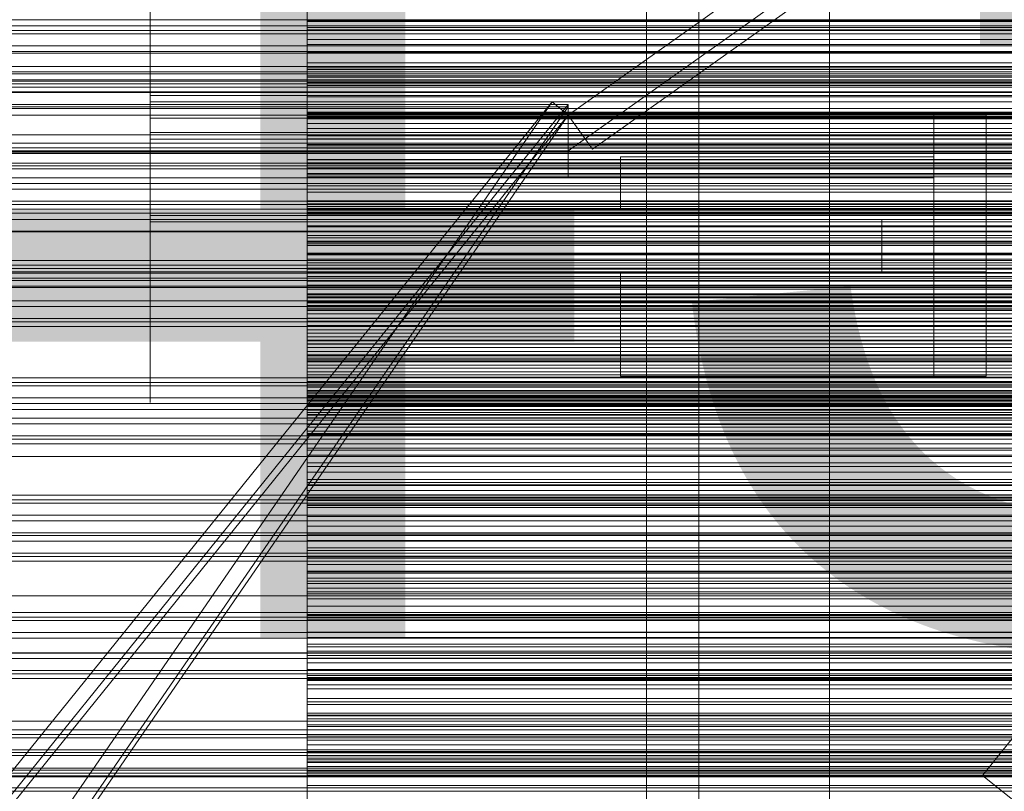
# Model space of a CAD drawing. Header units: millimetres. Extents: x -1970 to 61924, y -58230 to 6847.
# Tile 179 of 256: x 495 to 683, y -34529 to -34382. Entities that reach past the tile are written whole.
import ezdxf

# ---------------------------------------------------------------- set-up
doc = ezdxf.new("R2010")
doc.units = ezdxf.units.MM
for name, color, linetype, lineweight in [('COTAS_O', 1, 'Continuous', 0), ('COTAS_P', 1, 'Continuous', 0), ('frontal_briquetadora', 7, 'Continuous', 0), ('frontal_C03', 7, 'Continuous', 0), ('frontal_dosificador', 7, 'Continuous', 0), ('frontal_mezcladora', 7, 'Continuous', 0), ('frontal_secador', 7, 'Continuous', 0), ('frontal_tolva', 7, 'Continuous', 0), ('frontal_tolva-C01', 7, 'Continuous', 0)]:
    doc.layers.add(name, color=color, linetype=linetype, lineweight=lineweight)
doc.dimstyles.new('R19_100', dxfattribs={"dimtxt": 250, "dimasz": 150, "dimexe": 150, "dimexo": 80, "dimgap": 100, "dimtad": 1, "dimtih": 1, "dimtoh": 1, "dimdsep": 46, "dimcen": 0.09, "dimadec": 0, "dimazin": 0, "dimtfac": 1, "dimtdec": 4, "dimtofl": 0, "dimtmove": 0, "dimatfit": 3, "dimfxl": 1, "dimtolj": 1, "dimtzin": 0, "dimarcsym": 0})

# ---------------------------------------------------------------- blocks, each defined once
blk = doc.blocks.new('DIM_R26_43')
at = {"layer": 'COTAS_P'}
for p, q in [((-1750, -34600), (-1600, -34555)), ((2600, -34600), (2450, -34555)), ((-1750, -35500), (-1750, -34600)), ((-1750, -34600), (2600, -34600)), ((-1750, -34600), (-1600, -34645)), ((2600, -34600), (2450, -34645)), ((2600, -35500), (2600, -34600))]:
    blk.add_line(p, q, dxfattribs=at)
blk.add_text('4350 P', height=250, dxfattribs=at).set_placement((425, -34500))
blk = doc.blocks.new('DIM_R26_46')
at = {"layer": 'COTAS_O'}
for p, q in [((-1725, -33700), (-1575, -33655)), ((1725, -33700), (1575, -33655)), ((-1725, -34400), (-1725, -33700)), ((-1725, -33700), (1725, -33700)), ((-1725, -33700), (-1575, -33745)), ((1725, -33700), (1575, -33745)), ((1725, -34400), (1725, -33700))]:
    blk.add_line(p, q, dxfattribs=at)
blk.add_text('3450 O', height=250, dxfattribs=at).set_placement((0, -33600))
blk = doc.blocks.new('DIM_R26_49')
at = {"layer": 'COTAS_O'}
for p, q in [((-650, -34200), (-500, -34155)), ((650, -34200), (500, -34155)), ((-650, -34900), (-650, -34200)), ((-650, -34200), (650, -34200)), ((-650, -34200), (-500, -34245)), ((650, -34200), (500, -34245)), ((650, -34900), (650, -34200))]:
    blk.add_line(p, q, dxfattribs=at)
blk.add_text('1300 O', height=250, dxfattribs=at).set_placement((0, -34100))

msp = doc.modelspace()

# ---------------------------------------------------------------- linework, layer by layer
at = {"layer": 'frontal_briquetadora'}
for p, q in [((520, -34367.8), (520, -34383.931)), ((550, -34367.8), (550, -34383.931)), ((550, -34383.225), (550, -34372.036)), ((550, -34374.777), (550, -34385.556)), ((520, -34375.256), (520, -34390.831)), ((550, -34390.831), (550, -34375.256)), ((520, -34392.225), (520, -34376.769)), ((550, -34376.769), (550, -34392.225)), ((550, -34379.456), (550, -34386.483)), ((550, -34380.73), (550, -34383.655)), ((550, -34381.382), (550, -34381.806)), ((550, -34387.945), (550, -34381.578)), ((750, -34381.806), (550, -34381.806)), ((550, -34381.806), (550, -34382.04)), ((550, -34382.066), (550, -34381.857)), ((750, -34381.857), (550, -34381.857)), ((550, -34381.857), (550, -34391.282)), ((750, -34382.04), (550, -34382.04)), ((550, -34382.04), (550, -34382.066)), ((750, -34382.066), (550, -34382.066)), ((520, -34383.931), (520, -34398.786)), ((550, -34392.488), (550, -34383.225)), ((550, -34383.225), (750, -34383.225)), ((750, -34383.655), (550, -34383.655)), ((550, -34383.655), (550, -34386.753)), ((550, -34383.931), (550, -34398.786)), ((520, -34386.721), (520, -34384.557)), ((520, -34384.557), (520, -34384.83)), ((520, -34384.83), (520, -34387.486)), ((550, -34385.556), (550, -34394.32)), ((550, -34385.556), (750, -34385.556)), ((520, -34390.895), (520, -34386.721)), ((520, -34387.486), (520, -34392.001)), ((550, -34386.483), (550, -34390.966)), ((550, -34386.483), (750, -34386.483)), ((750, -34386.753), (550, -34386.753)), ((550, -34386.753), (550, -34390.016)), ((550, -34391.711), (550, -34387.945)), ((550, -34387.945), (750, -34387.945)), ((520, -34390.801), (520, -34388.387)), ((520, -34395.15), (520, -34390.801)), ((520, -34390.831), (520, -34405.049)), ((520, -34396.252), (520, -34390.895)), ((520, -34393.836), (520, -34391.671)), ((520, -34391.671), (520, -34391.944)), ((750, -34390.016), (550, -34390.016)), ((550, -34390.016), (550, -34399.452)), ((550, -34405.049), (550, -34390.831)), ((550, -34390.966), (550, -34392.731)), ((550, -34390.966), (750, -34390.966)), ((750, -34391.282), (550, -34391.282)), ((550, -34391.282), (550, -34393.784)), ((550, -34392.731), (550, -34391.711)), ((550, -34391.711), (750, -34391.711)), ((520, -34391.944), (520, -34394.601)), ((520, -34392.001), (520, -34397.478)), ((520, -34406.306), (520, -34392.225)), ((550, -34392.225), (550, -34406.306)), ((550, -34399.471), (550, -34392.488)), ((550, -34392.488), (750, -34392.488)), ((550, -34392.731), (750, -34392.731)), ((520, -34398.01), (520, -34393.836)), ((520, -34394.601), (520, -34399.115)), ((520, -34400.574), (520, -34395.15)), ((750, -34393.784), (550, -34393.784)), ((550, -34393.784), (550, -34396.517)), ((550, -34394.32), (550, -34400.733)), ((550, -34394.32), (750, -34394.32)), ((520, -34396.252), (750, -34396.252)), ((520, -34401.729), (520, -34396.252)), ((520, -34397.478), (750, -34397.478)), ((520, -34397.478), (520, -34402.835)), ((750, -34396.517), (550, -34396.517)), ((550, -34396.517), (550, -34399.453)), ((520, -34403.366), (520, -34398.01)), ((520, -34398.786), (520, -34412.189)), ((520, -34399.115), (520, -34404.593)), ((550, -34398.786), (550, -34412.189)), ((520, -34400.574), (750, -34400.574)), ((520, -34400.574), (520, -34405.997)), ((750, -34399.452), (550, -34399.452)), ((550, -34399.452), (550, -34399.977)), ((550, -34399.453), (550, -34402.572)), ((550, -34403.905), (550, -34399.471)), ((550, -34399.471), (750, -34399.471)), ((550, -34401.617), (550, -34399.621)), ((550, -34399.621), (550, -34400.409)), ((550, -34399.621), (750, -34399.621)), ((550, -34400.29), (550, -34399.845)), ((750, -34399.845), (550, -34399.845)), ((550, -34399.845), (550, -34409.118)), ((750, -34399.977), (550, -34399.977)), ((550, -34399.977), (550, -34400.333)), ((550, -34400.504), (550, -34400.29)), ((750, -34400.29), (550, -34400.29)), ((750, -34400.333), (550, -34400.333)), ((550, -34400.333), (550, -34400.512)), ((550, -34400.409), (550, -34403.95)), ((550, -34400.409), (750, -34400.409)), ((750, -34400.504), (550, -34400.504)), ((750, -34400.512), (550, -34400.512)), ((550, -34400.733), (550, -34404.548)), ((550, -34400.733), (750, -34400.733)), ((520, -34406.244), (520, -34401.729)), ((520, -34402.835), (520, -34407.009)), ((550, -34406.32), (550, -34401.617)), ((550, -34401.617), (750, -34401.617)), ((750, -34402.572), (550, -34402.572)), ((550, -34402.572), (550, -34405.863)), ((520, -34403.366), (750, -34403.366)), ((520, -34408.844), (520, -34403.366)), ((520, -34404.593), (750, -34404.593)), ((520, -34404.593), (520, -34409.949)), ((550, -34405.619), (550, -34403.905)), ((550, -34403.905), (750, -34403.905)), ((550, -34403.95), (550, -34410.109)), ((550, -34403.95), (750, -34403.95)), ((550, -34404.548), (550, -34405.619)), ((550, -34404.548), (750, -34404.548)), ((520, -34405.049), (520, -34417.742)), ((520, -34405.997), (520, -34410.347)), ((520, -34408.9), (520, -34406.244)), ((520, -34418.848), (520, -34406.306)), ((550, -34417.742), (550, -34405.049)), ((550, -34405.619), (750, -34405.619)), ((750, -34405.863), (550, -34405.863)), ((550, -34405.863), (550, -34409.315)), ((550, -34406.306), (550, -34418.848)), ((550, -34413.548), (550, -34406.32)), ((550, -34406.32), (750, -34406.32)), ((520, -34407.009), (520, -34409.173)), ((520, -34409.682), (520, -34407.517)), ((520, -34407.517), (520, -34407.79)), ((520, -34407.79), (520, -34410.447)), ((520, -34410.227), (520, -34407.813)), ((550, -34408.59), (550, -34408.499)), ((550, -34408.499), (550, -34411.183)), ((550, -34408.499), (750, -34408.499)), ((550, -34411.452), (550, -34408.59)), ((550, -34408.59), (750, -34408.59)), ((520, -34413.359), (520, -34408.844)), ((520, -34409.173), (520, -34408.9)), ((520, -34413.856), (520, -34409.682)), ((520, -34409.949), (520, -34414.123)), ((520, -34414.576), (520, -34410.227)), ((520, -34410.347), (520, -34412.76)), ((520, -34410.447), (520, -34414.961)), ((750, -34409.118), (550, -34409.118)), ((550, -34409.118), (550, -34411.82)), ((750, -34409.315), (550, -34409.315)), ((550, -34409.315), (550, -34418.6)), ((550, -34410.109), (550, -34418.648)), ((550, -34410.109), (750, -34410.109)), ((520, -34412.189), (520, -34423.984)), ((550, -34411.183), (550, -34416.538)), ((550, -34411.183), (750, -34411.183)), ((550, -34416.974), (550, -34411.452)), ((550, -34411.452), (750, -34411.452)), ((750, -34411.82), (550, -34411.82)), ((550, -34411.82), (550, -34414.748)), ((550, -34412.189), (550, -34423.984)), ((520, -34416.015), (520, -34413.359)), ((520, -34419.212), (520, -34413.856)), ((520, -34414.123), (520, -34416.288)), ((550, -34423.026), (550, -34413.548)), ((550, -34413.548), (750, -34413.548)), ((520, -34420), (520, -34414.576)), ((520, -34414.961), (520, -34420.439)), ((520, -34416.288), (520, -34416.015)), ((750, -34414.748), (550, -34414.748)), ((550, -34414.748), (550, -34417.875)), ((520, -34417.742), (520, -34428.761)), ((550, -34418.624), (550, -34416.449)), ((550, -34416.449), (550, -34417.056)), ((550, -34416.449), (750, -34416.449)), ((550, -34416.538), (550, -34424.359)), ((550, -34416.538), (750, -34416.538)), ((550, -34424.945), (550, -34416.974)), ((550, -34416.974), (750, -34416.974)), ((550, -34417.056), (550, -34420.421)), ((550, -34417.056), (750, -34417.056)), ((550, -34418.213), (550, -34417.532)), ((750, -34417.532), (550, -34417.532)), ((550, -34417.532), (550, -34426.632)), ((550, -34428.761), (550, -34417.742)), ((750, -34417.875), (550, -34417.875)), ((550, -34417.875), (550, -34421.182)), ((550, -34418.665), (550, -34418.213)), ((750, -34418.213), (550, -34418.213)), ((520, -34429.704), (520, -34418.848)), ((520, -34419.212), (750, -34419.212)), ((520, -34424.69), (520, -34419.212)), ((520, -34420), (750, -34420)), ((520, -34420), (520, -34425.424)), ((750, -34418.6), (550, -34418.6)), ((550, -34418.6), (550, -34418.874)), ((550, -34423.497), (550, -34418.624)), ((550, -34418.624), (750, -34418.624)), ((550, -34418.648), (550, -34421.417)), ((550, -34418.648), (750, -34418.648)), ((550, -34418.916), (550, -34418.665)), ((750, -34418.665), (550, -34418.665)), ((550, -34418.848), (550, -34429.704)), ((750, -34418.874), (550, -34418.874)), ((550, -34418.874), (550, -34418.982)), ((550, -34418.982), (550, -34418.916)), ((750, -34418.916), (550, -34418.916)), ((750, -34418.982), (550, -34418.982)), ((520, -34420.439), (750, -34420.439)), ((520, -34420.439), (520, -34425.795)), ((550, -34420.421), (550, -34426.416)), ((550, -34420.421), (750, -34420.421)), ((750, -34421.182), (550, -34421.182)), ((550, -34421.182), (550, -34424.657)), ((550, -34421.417), (550, -34424.121)), ((550, -34421.417), (750, -34421.417)), ((550, -34434.387), (550, -34423.026)), ((550, -34423.026), (750, -34423.026)), ((550, -34430.882), (550, -34423.497)), ((550, -34423.497), (750, -34423.497)), ((520, -34423.984), (520, -34434.032)), ((520, -34429.204), (520, -34424.69)), ((520, -34425.424), (520, -34429.773)), ((550, -34423.984), (550, -34434.032)), ((550, -34424.121), (550, -34426.757)), ((550, -34424.121), (750, -34424.121)), ((550, -34424.359), (550, -34434.344)), ((550, -34424.359), (750, -34424.359)), ((750, -34424.657), (550, -34424.657)), ((550, -34424.657), (550, -34428.29)), ((550, -34427.56), (550, -34424.945)), ((550, -34424.945), (750, -34424.945)), ((520, -34425.795), (520, -34429.969)), ((550, -34426.416), (550, -34434.809)), ((550, -34426.416), (750, -34426.416)), ((750, -34426.632), (550, -34426.632)), ((550, -34426.632), (550, -34429.526)), ((550, -34426.757), (550, -34429.325)), ((550, -34426.757), (750, -34426.757)), ((550, -34430.107), (550, -34427.56)), ((550, -34427.56), (750, -34427.56)), ((520, -34428.761), (520, -34437.978)), ((520, -34431.861), (520, -34429.204)), ((750, -34428.29), (550, -34428.29)), ((550, -34428.29), (550, -34437.401)), ((550, -34437.978), (550, -34428.761)), ((550, -34429.325), (550, -34431.823)), ((550, -34429.325), (750, -34429.325)), ((750, -34429.526), (550, -34429.526)), ((550, -34429.526), (550, -34432.642)), ((520, -34438.745), (520, -34429.704)), ((520, -34429.773), (520, -34432.187)), ((520, -34429.969), (520, -34432.134)), ((550, -34429.704), (550, -34438.745)), ((550, -34432.583), (550, -34430.107)), ((550, -34430.107), (750, -34430.107)), ((550, -34433.336), (550, -34430.882)), ((550, -34430.882), (750, -34430.882)), ((520, -34432.134), (520, -34431.861)), ((550, -34431.823), (550, -34434.25)), ((550, -34431.823), (750, -34431.823)), ((550, -34434.988), (550, -34432.583)), ((550, -34432.583), (750, -34432.583)), ((750, -34432.642), (550, -34432.642)), ((550, -34432.642), (550, -34435.953)), ((520, -34434.032), (520, -34442.216)), ((550, -34435.719), (550, -34433.336)), ((550, -34433.336), (750, -34433.336)), ((550, -34434.032), (550, -34442.216)), ((550, -34434.25), (550, -34436.605)), ((550, -34434.25), (750, -34434.25)), ((550, -34434.344), (550, -34446.111)), ((550, -34434.344), (750, -34434.344)), ((550, -34447.196), (550, -34434.387)), ((550, -34434.387), (750, -34434.387)), ((550, -34434.809), (550, -34445.279)), ((550, -34434.809), (750, -34434.809)), ((550, -34435.79), (550, -34434.876)), ((750, -34434.876), (550, -34434.876)), ((550, -34434.876), (550, -34443.78)), ((550, -34437.321), (550, -34434.988)), ((550, -34434.988), (750, -34434.988)), ((550, -34438.029), (550, -34435.719)), ((550, -34435.719), (750, -34435.719)), ((550, -34436.481), (550, -34435.79)), ((750, -34435.79), (550, -34435.79)), ((750, -34435.953), (550, -34435.953)), ((550, -34435.953), (550, -34439.44)), ((550, -34436.973), (550, -34436.481)), ((750, -34436.481), (550, -34436.481)), ((550, -34436.605), (550, -34438.887)), ((550, -34436.605), (750, -34436.605)), ((550, -34437.284), (550, -34436.973)), ((750, -34436.973), (550, -34436.973)), ((520, -34437.978), (520, -34445.284)), ((520, -34445.867), (520, -34438.745)), ((550, -34437.424), (550, -34437.284)), ((750, -34437.284), (550, -34437.284)), ((550, -34439.58), (550, -34437.321)), ((550, -34437.321), (750, -34437.321)), ((750, -34437.401), (550, -34437.401)), ((550, -34437.401), (550, -34437.424)), ((750, -34437.424), (550, -34437.424)), ((550, -34445.284), (550, -34437.978)), ((550, -34440.265), (550, -34438.029)), ((550, -34438.029), (750, -34438.029)), ((550, -34438.745), (550, -34445.867)), ((550, -34438.887), (550, -34441.096)), ((550, -34438.887), (750, -34438.887)), ((750, -34439.44), (550, -34439.44)), ((550, -34439.44), (550, -34443.091)), ((550, -34441.765), (550, -34439.58)), ((550, -34439.58), (750, -34439.58)), ((550, -34442.427), (550, -34440.265)), ((550, -34440.265), (750, -34440.265)), ((520, -34442.216), (520, -34448.439)), ((550, -34441.096), (550, -34443.229)), ((550, -34441.096), (750, -34441.096)), ((550, -34443.875), (550, -34441.765)), ((550, -34441.765), (750, -34441.765)), ((550, -34442.216), (550, -34448.439)), ((550, -34444.514), (550, -34442.427)), ((550, -34442.427), (750, -34442.427)), ((750, -34443.091), (550, -34443.091)), ((550, -34443.091), (550, -34446.897)), ((550, -34443.229), (550, -34445.286)), ((550, -34443.229), (750, -34443.229)), ((750, -34443.78), (550, -34443.78)), ((550, -34443.78), (550, -34446.86)), ((550, -34445.909), (550, -34443.875)), ((550, -34443.875), (750, -34443.875)), ((550, -34446.523), (550, -34444.514)), ((550, -34444.514), (750, -34444.514)), ((520, -34445.284), (520, -34450.593)), ((520, -34450.986), (520, -34445.867)), ((550, -34445.279), (550, -34457.423)), ((550, -34445.279), (750, -34445.279)), ((550, -34450.593), (550, -34445.284)), ((550, -34445.286), (550, -34447.267)), ((550, -34445.286), (750, -34445.286)), ((550, -34445.867), (550, -34450.986)), ((550, -34447.865), (550, -34445.909)), ((550, -34445.909), (750, -34445.909)), ((550, -34446.111), (550, -34459.207)), ((550, -34446.111), (750, -34446.111)), ((550, -34448.456), (550, -34446.523)), ((550, -34446.523), (750, -34446.523)), ((750, -34446.86), (550, -34446.86)), ((550, -34446.86), (550, -34450.157)), ((750, -34446.897), (550, -34446.897)), ((550, -34446.897), (550, -34455.811)), ((550, -34460.96), (550, -34447.196)), ((550, -34447.196), (750, -34447.196)), ((550, -34447.267), (550, -34449.169)), ((550, -34447.267), (750, -34447.267)), ((550, -34449.743), (550, -34447.865)), ((550, -34447.865), (750, -34447.865)), ((520, -34448.439), (520, -34452.629)), ((550, -34448.439), (550, -34452.629)), ((550, -34450.31), (550, -34448.456)), ((550, -34448.456), (750, -34448.456)), ((550, -34449.169), (550, -34450.993)), ((550, -34449.169), (750, -34449.169)), ((550, -34451.543), (550, -34449.743)), ((550, -34449.743), (750, -34449.743)), ((750, -34450.157), (550, -34450.157)), ((550, -34450.157), (550, -34453.643)), ((520, -34450.593), (520, -34453.844)), ((520, -34454.041), (520, -34450.986)), ((550, -34452.084), (550, -34450.31)), ((550, -34450.31), (750, -34450.31)), ((550, -34453.844), (550, -34450.593)), ((550, -34450.986), (550, -34454.041)), ((550, -34450.993), (550, -34452.738)), ((550, -34450.993), (750, -34450.993)), ((550, -34453.263), (550, -34451.543)), ((550, -34451.543), (750, -34451.543)), ((550, -34452.98), (550, -34451.835)), ((750, -34451.835), (550, -34451.835)), ((550, -34451.835), (550, -34460.521)), ((550, -34453.779), (550, -34452.084)), ((550, -34452.084), (750, -34452.084)), ((520, -34452.629), (520, -34454.736)), ((520, -34453.844), (520, -34454.998)), ((550, -34452.629), (550, -34454.736)), ((550, -34452.738), (550, -34454.402)), ((550, -34452.738), (750, -34452.738)), ((550, -34453.907), (550, -34452.98)), ((750, -34452.98), (550, -34452.98)), ((550, -34454.902), (550, -34453.263)), ((550, -34453.263), (750, -34453.263)), ((750, -34453.643), (550, -34453.643)), ((550, -34453.643), (550, -34457.302)), ((550, -34455.393), (550, -34453.779)), ((550, -34453.779), (750, -34453.779)), ((550, -34454.998), (550, -34453.844)), ((550, -34454.64), (550, -34453.907)), ((750, -34453.907), (550, -34453.907)), ((520, -34454.998), (520, -34454.041)), ((550, -34454.041), (550, -34454.998)), ((550, -34454.402), (550, -34461.227)), ((550, -34454.402), (750, -34454.402)), ((550, -34455.196), (550, -34454.64)), ((750, -34454.64), (550, -34454.64)), ((550, -34456.46), (550, -34454.902)), ((550, -34454.902), (750, -34454.902)), ((550, -34455.583), (550, -34455.196)), ((750, -34455.196), (550, -34455.196)), ((550, -34456.926), (550, -34455.393)), ((550, -34455.393), (750, -34455.393)), ((550, -34455.811), (550, -34455.583)), ((750, -34455.583), (550, -34455.583)), ((750, -34455.811), (550, -34455.811)), ((550, -34457.936), (550, -34456.46)), ((550, -34456.46), (750, -34456.46)), ((550, -34458.377), (550, -34456.926)), ((550, -34456.926), (750, -34456.926)), ((750, -34457.302), (550, -34457.302)), ((550, -34457.302), (550, -34461.12)), ((550, -34457.423), (550, -34470.774)), ((550, -34457.423), (750, -34457.423)), ((550, -34464.14), (550, -34457.936)), ((550, -34457.936), (750, -34457.936)), ((550, -34459.744), (550, -34458.377)), ((550, -34458.377), (750, -34458.377)), ((550, -34459.207), (550, -34473.128)), ((550, -34459.207), (750, -34459.207)), ((550, -34461.029), (550, -34459.744)), ((550, -34459.744), (750, -34459.744)), ((750, -34460.521), (550, -34460.521)), ((550, -34460.521), (550, -34463.78)), ((550, -34475.151), (550, -34460.96)), ((550, -34460.96), (750, -34460.96)), ((550, -34466.598), (550, -34461.029)), ((550, -34461.029), (750, -34461.029)), ((750, -34461.12), (550, -34461.12)), ((550, -34461.12), (550, -34465.089)), ((550, -34461.227), (550, -34470.352)), ((550, -34461.227), (750, -34461.227)), ((750, -34463.78), (550, -34463.78)), ((550, -34463.78), (550, -34467.249)), ((550, -34472.72), (550, -34464.14)), ((550, -34464.14), (750, -34464.14)), ((750, -34465.089), (550, -34465.089)), ((550, -34465.089), (550, -34473.786)), ((550, -34474.612), (550, -34466.598)), ((550, -34466.598), (750, -34466.598)), ((750, -34467.249), (550, -34467.249)), ((550, -34467.249), (550, -34470.903)), ((550, -34469.742), (550, -34468.368)), ((750, -34468.368), (550, -34468.368)), ((550, -34468.368), (550, -34476.816)), ((550, -34470.902), (550, -34469.742)), ((750, -34469.742), (550, -34469.742)), ((550, -34470.352), (550, -34481.428)), ((550, -34470.352), (750, -34470.352)), ((550, -34470.774), (550, -34484.819)), ((550, -34470.774), (750, -34470.774)), ((550, -34471.874), (550, -34470.902)), ((750, -34470.902), (550, -34470.902)), ((550, -34470.903), (550, -34474.725)), ((550, -34472.673), (550, -34471.874)), ((750, -34471.874), (550, -34471.874)), ((550, -34473.307), (550, -34472.673)), ((750, -34472.673), (550, -34472.673)), ((550, -34483.346), (550, -34472.72)), ((550, -34472.72), (750, -34472.72)), ((550, -34473.128), (550, -34487.34)), ((550, -34473.128), (750, -34473.128)), ((550, -34473.786), (550, -34473.307)), ((750, -34473.307), (550, -34473.307)), ((750, -34473.786), (550, -34473.786)), ((550, -34484.762), (550, -34474.612)), ((550, -34474.612), (750, -34474.612)), ((750, -34474.725), (550, -34474.725)), ((550, -34474.725), (550, -34478.701)), ((550, -34489.222), (550, -34475.151)), ((550, -34475.151), (750, -34475.151)), ((750, -34476.816), (550, -34476.816)), ((550, -34476.816), (550, -34480.245)), ((750, -34478.701), (550, -34478.701)), ((550, -34478.701), (550, -34482.823)), ((750, -34480.245), (550, -34480.245)), ((550, -34480.245), (550, -34483.879)), ((550, -34481.428), (550, -34494.029)), ((550, -34481.428), (750, -34481.428)), ((750, -34482.823), (550, -34482.823)), ((550, -34482.823), (550, -34491.281)), ((550, -34495.609), (550, -34483.346)), ((550, -34483.346), (750, -34483.346)), ((750, -34483.879), (550, -34483.879)), ((550, -34483.879), (550, -34487.691)), ((550, -34486.034), (550, -34484.435)), ((750, -34484.435), (550, -34484.435)), ((550, -34484.435), (550, -34492.624)), ((550, -34496.657), (550, -34484.762)), ((550, -34484.762), (750, -34484.762)), ((550, -34484.819), (550, -34499.018)), ((550, -34484.819), (750, -34484.819)), ((550, -34487.426), (550, -34486.034)), ((750, -34486.034), (550, -34486.034)), ((550, -34487.34), (550, -34501.297)), ((550, -34487.34), (750, -34487.34)), ((550, -34488.634), (550, -34487.426)), ((750, -34487.426), (550, -34487.426)), ((750, -34487.691), (550, -34487.691)), ((550, -34487.691), (550, -34491.666)), ((550, -34489.674), (550, -34488.634)), ((750, -34488.634), (550, -34488.634)), ((550, -34502.634), (550, -34489.222)), ((550, -34489.222), (750, -34489.222)), ((550, -34490.554), (550, -34489.674)), ((750, -34489.674), (550, -34489.674)), ((550, -34491.281), (550, -34490.554)), ((750, -34490.554), (550, -34490.554)), ((750, -34491.281), (550, -34491.281)), ((750, -34491.666), (550, -34491.666)), ((550, -34491.666), (550, -34495.791)), ((750, -34492.624), (550, -34492.624)), ((550, -34492.624), (550, -34496.216)), ((550, -34494.029), (550, -34507.67)), ((550, -34494.029), (750, -34494.029)), ((550, -34509.038), (550, -34495.609)), ((550, -34495.609), (750, -34495.609)), ((750, -34495.791), (550, -34495.791)), ((550, -34495.791), (550, -34500.057)), ((750, -34496.216), (550, -34496.216)), ((550, -34496.216), (550, -34500.005)), ((550, -34509.842), (550, -34496.657)), ((550, -34496.657), (750, -34496.657)), ((550, -34499.018), (550, -34512.827)), ((550, -34499.018), (750, -34499.018)), ((550, -34501.818), (550, -34499.998)), ((750, -34499.998), (550, -34499.998)), ((550, -34499.998), (550, -34507.909)), ((750, -34500.005), (550, -34500.005)), ((550, -34500.005), (550, -34503.967)), ((750, -34500.057), (550, -34500.057)), ((550, -34500.057), (550, -34508.256)), ((550, -34501.297), (550, -34514.462)), ((550, -34501.297), (750, -34501.297)), ((550, -34503.438), (550, -34501.818)), ((750, -34501.818), (550, -34501.818)), ((550, -34514.871), (550, -34502.634)), ((550, -34502.634), (750, -34502.634)), ((550, -34504.88), (550, -34503.438)), ((750, -34503.438), (550, -34503.438)), ((750, -34503.967), (550, -34503.967)), ((550, -34503.967), (550, -34508.086)), ((550, -34506.158), (550, -34504.88)), ((750, -34504.88), (550, -34504.88)), ((550, -34507.281), (550, -34506.158)), ((750, -34506.158), (550, -34506.158)), ((550, -34508.256), (550, -34507.281)), ((750, -34507.281), (550, -34507.281)), ((550, -34507.67), (550, -34521.827)), ((550, -34507.67), (750, -34507.67)), ((750, -34507.909), (550, -34507.909)), ((550, -34507.909), (550, -34511.654)), ((750, -34508.086), (550, -34508.086)), ((550, -34508.086), (550, -34512.349)), ((750, -34508.256), (550, -34508.256)), ((550, -34523.116), (550, -34509.038)), ((550, -34509.038), (750, -34509.038)), ((550, -34523.808), (550, -34509.842)), ((550, -34509.842), (750, -34509.842)), ((750, -34511.654), (550, -34511.654)), ((550, -34511.654), (550, -34515.589)), ((750, -34512.349), (550, -34512.349)), ((550, -34512.349), (550, -34516.748)), ((550, -34512.827), (550, -34525.713)), ((550, -34512.827), (750, -34512.827)), ((550, -34514.462), (550, -34526.329)), ((550, -34514.462), (750, -34514.462)), ((550, -34525.463), (550, -34514.871)), ((550, -34514.871), (750, -34514.871)), ((550, -34517.055), (550, -34515.018)), ((750, -34515.018), (550, -34515.018)), ((550, -34515.018), (550, -34522.632)), ((750, -34515.589), (550, -34515.589)), ((550, -34515.589), (550, -34519.691)), ((750, -34516.748), (550, -34516.748)), ((550, -34516.748), (550, -34524.669)), ((550, -34518.899), (550, -34517.055)), ((750, -34517.055), (550, -34517.055)), ((550, -34520.571), (550, -34518.899)), ((750, -34518.899), (550, -34518.899)), ((750, -34519.691), (550, -34519.691)), ((550, -34519.691), (550, -34523.944)), ((550, -34522.085), (550, -34520.571)), ((750, -34520.571), (550, -34520.571)), ((550, -34521.827), (550, -34535.957)), ((550, -34521.827), (750, -34521.827)), ((550, -34523.448), (550, -34522.085)), ((750, -34522.085), (550, -34522.085)), ((750, -34522.632), (550, -34522.632)), ((550, -34522.632), (550, -34526.521)), ((550, -34537.304), (550, -34523.116)), ((550, -34523.116), (750, -34523.116)), ((550, -34524.669), (550, -34523.448)), ((750, -34523.448), (550, -34523.448)), ((550, -34538.02), (550, -34523.808)), ((550, -34523.808), (750, -34523.808)), ((750, -34523.944), (550, -34523.944)), ((550, -34523.944), (550, -34528.335)), ((750, -34524.669), (550, -34524.669)), ((550, -34530.292), (550, -34525.463)), ((550, -34525.463), (750, -34525.463)), ((550, -34525.713), (550, -34537.182)), ((550, -34525.713), (750, -34525.713)), ((550, -34526.329), (550, -34536.443)), ((550, -34526.329), (750, -34526.329)), ((750, -34526.521), (550, -34526.521)), ((550, -34526.521), (550, -34530.594)), ((750, -34528.335), (550, -34528.335)), ((550, -34528.335), (550, -34532.857))]:
    msp.add_line(p, q, dxfattribs=at)
at = {"layer": 'frontal_C03'}
for p, q in [((1250, -34382.923), (-1250, -34382.923)), ((1250, -34383.804), (-1250, -34383.804)), ((1250, -34384.458), (-1250, -34384.458)), ((1250, -34386.765), (-1250, -34386.765)), ((-1250, -34387.823), (1250, -34387.823)), ((1250, -34390.675), (-1250, -34390.675)), ((1250, -34391.732), (-1250, -34391.732)), ((1250, -34394.039), (-1250, -34394.039)), ((1250, -34394.693), (-1250, -34394.693)), ((1250, -34395.574), (-1250, -34395.574)), ((-1500, -34395.695), (1500, -34395.695)), ((1530, -34398.773), (-1530, -34398.773)), ((1530, -34403.773), (-1530, -34403.773)), ((1250, -34405.381), (-1250, -34405.381)), ((1250, -34406.262), (-1250, -34406.262)), ((1250, -34406.915), (-1250, -34406.915)), ((1500, -34407.104), (-1500, -34407.104)), ((1500, -34407.389), (-1500, -34407.389)), ((1250, -34409.223), (-1250, -34409.223)), ((-1250, -34410.28), (1250, -34410.28)), ((1250, -34413.132), (-1250, -34413.132)), ((1250, -34414.19), (-1250, -34414.19)), ((1250, -34416.497), (-1250, -34416.497)), ((1250, -34417.151), (-1250, -34417.151)), ((1250, -34418.032), (-1250, -34418.032)), ((-1500, -34418.797), (1500, -34418.797)), ((-1500, -34422.245), (1500, -34422.245)), ((1250, -34427.838), (-1250, -34427.838)), ((1250, -34428.72), (-1250, -34428.72)), ((1250, -34429.373), (-1250, -34429.373)), ((1500, -34431.228), (-1500, -34431.228)), ((1250, -34431.68), (-1250, -34431.68)), ((-1250, -34432.738), (1250, -34432.738)), ((1250, -34435.59), (-1250, -34435.59)), ((1250, -34436.647), (-1250, -34436.647)), ((1250, -34438.955), (-1250, -34438.955)), ((1250, -34439.608), (-1250, -34439.608)), ((1250, -34440.49), (-1250, -34440.49)), ((1250, -34450.296), (-1250, -34450.296)), ((1250, -34451.177), (-1250, -34451.177)), ((1250, -34451.831), (-1250, -34451.831)), ((1250, -34454.138), (-1250, -34454.138)), ((-1250, -34455.195), (1250, -34455.195)), ((1500, -34456.351), (-1500, -34456.351)), ((1250, -34458.048), (-1250, -34458.048)), ((1250, -34459.105), (-1250, -34459.105)), ((1250, -34461.412), (-1250, -34461.412)), ((1250, -34462.066), (-1250, -34462.066)), ((1250, -34462.947), (-1250, -34462.947)), ((-1500, -34465.334), (1500, -34465.334)), ((1250, -34472.754), (-1250, -34472.754)), ((1250, -34473.635), (-1250, -34473.635)), ((1250, -34474.288), (-1250, -34474.288)), ((1250, -34476.596), (-1250, -34476.596)), ((-1250, -34477.653), (1250, -34477.653)), ((1250, -34480.505), (-1250, -34480.505)), ((1250, -34481.563), (-1250, -34481.563)), ((1250, -34483.87), (-1250, -34483.87)), ((1250, -34484.523), (-1250, -34484.523)), ((1250, -34485.405), (-1250, -34485.405)), ((1250, -34495.211), (-1250, -34495.211)), ((1250, -34496.092), (-1250, -34496.092)), ((1250, -34496.746), (-1250, -34496.746)), ((1250, -34499.053), (-1250, -34499.053)), ((-1250, -34500.111), (1250, -34500.111)), ((1250, -34502.963), (-1250, -34502.963)), ((1250, -34504.02), (-1250, -34504.02)), ((1250, -34506.328), (-1250, -34506.328)), ((1250, -34506.981), (-1250, -34506.981)), ((1250, -34507.862), (-1250, -34507.862)), ((1250, -34517.669), (-1250, -34517.669)), ((1250, -34518.55), (-1250, -34518.55)), ((1250, -34519.204), (-1250, -34519.204)), ((1250, -34521.511), (-1250, -34521.511)), ((-1250, -34522.568), (1250, -34522.568)), ((1250, -34525.42), (-1250, -34525.42)), ((1250, -34526.478), (-1250, -34526.478)), ((1250, -34528.785), (-1250, -34528.785)), ((1250, -34529.439), (-1250, -34529.439))]:
    msp.add_line(p, q, dxfattribs=at)
at = {"layer": 'frontal_dosificador'}
msp.add_line((-770, -34480), (770, -34480), dxfattribs=at)
at = {"layer": 'frontal_mezcladora'}
for p, q in [((625, -34725), (625, -33700)), ((650, -34725), (650, -33700)), ((615, -34760), (615, -33730)), ((625, -34725), (625, -33730)), ((650, -34760), (650, -33730))]:
    msp.add_line(p, q, dxfattribs=at)
at = {"layer": 'frontal_secador'}
for p, q in [((1360, -34381.784), (-1360, -34381.784)), ((1360, -34388.141), (-1360, -34388.141)), ((1360, -34392.137), (-1360, -34392.137)), ((1360, -34393.5), (-1360, -34393.5)), ((1250, -34393.25), (-1250, -34393.25)), ((1250, -34409.715), (-1250, -34409.715)), ((1250, -34422.349), (-1250, -34422.349)), ((1250, -34430.291), (-1250, -34430.291)), ((1250, -34433), (-1250, -34433)), ((-1250, -34516), (1250, -34516)), ((-1250, -34522), (1250, -34522)), ((-1250, -34525), (1250, -34525)), ((1250, -34526), (-1250, -34526)), ((-1250, -34526.659), (1250, -34526.659))]:
    msp.add_line(p, q, dxfattribs=at)
at = {"layer": 'frontal_tolva'}
for p, q in [((1725, -33600), (600, -34400)), ((600, -34406.849), (1725, -33606.849)), ((604.636, -34406.52), (1729.636, -33606.52)), ((-670, -34400), (670, -34400)), ((600, -34400), (-600, -34400)), ((600, -34400), (600, -34406.849)), ((600, -34400), (604.636, -34406.52)), ((600, -34400), (670, -34400)), ((600, -34412), (600, -34400)), ((670, -34400), (680, -34400)), ((670, -34450), (670, -34400)), ((670, -34412), (670, -34400)), ((680, -34450), (680, -34400)), ((-600, -34406.849), (600, -34406.849)), ((610, -34408), (670, -34408)), ((610, -34418), (610, -34408)), ((670, -34418), (670, -34408)), ((-670, -34412), (670, -34412)), ((600, -34412), (670, -34412)), ((610, -34418), (670, -34418)), ((-660, -34420), (660, -34420)), ((660, -34430), (660, -34420)), ((-660, -34430), (660, -34430)), ((610, -34430), (680, -34430)), ((610, -34450), (610, -34430)), ((680, -34450), (680, -34430)), ((610, -34450), (680, -34450)), ((670, -34450), (680, -34450)), ((679.267, -34526.433), (716.733, -34479.567)), ((-1821.5, -34492), (1821.5, -34492)), ((-1821.5, -34503), (1821.5, -34503)), ((1726.267, -35363.433), (679.267, -34526.433))]:
    msp.add_line(p, q, dxfattribs=at)
at = {"layer": 'frontal_tolva-C01'}
for p, q in [((596.887, -34397.489), (221.887, -34942.731)), ((221.887, -34862.339), (596.887, -34397.489)), ((600, -34400), (596.887, -34397.489)), ((-600, -34397.972), (600, -34397.972)), ((600, -34398.402), (-600, -34398.402)), ((600, -34397.972), (225, -34862.823)), ((225, -34943.645), (600, -34398.402)), ((600, -34400), (600, -34397.972)), ((600, -34398.402), (600, -34400)), ((600, -34400), (-600, -34400)), ((225, -34864.851), (600, -34400)), ((225, -34945.243), (600, -34400))]:
    msp.add_line(p, q, dxfattribs=at)

# ---------------------------------------------------------------- dimensions: what is measured, and where the dimension line sits
at = {"layer": 'COTAS_O'}
for p1, p2, picture, middle in [((-1725, -34400), (1725, -34400), 'DIM_R26_46', (0, -33700)), ((-650, -34900), (650, -34900), 'DIM_R26_49', (0, -34200))]:
    dim = msp.add_aligned_dim(p1=p1, p2=p2, distance=700, text='<> O', dimstyle='R19_100', dxfattribs=at)
    dim.commit()
    dim.dimension.update_dxf_attribs({"geometry": picture, "text_midpoint": middle})
at = {"layer": 'COTAS_P'}
dim = msp.add_aligned_dim(p1=(-1750, -35500), p2=(2600, -35500), distance=900, text='<> P', dimstyle='R19_100', dxfattribs=at)
dim.commit()
dim.dimension.update_dxf_attribs({"geometry": 'DIM_R26_43', "text_midpoint": (425, -34600)})

doc.saveas('drawing.dxf')
